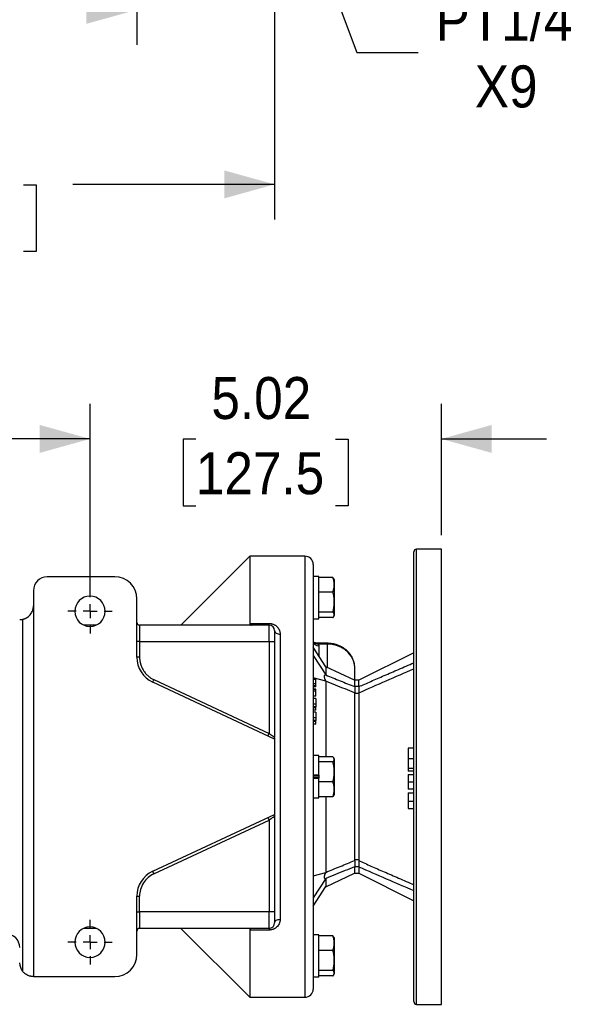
# Model space of a CAD drawing. Header units: inches. Extents: x 0 to 68, y 0 to 44.
# Tile 3 of 19: x 36 to 44.2, y 10.5 to 24.6. Entities that reach past the tile are written whole.
import ezdxf

# ---------------------------------------------------------------- set-up
doc = ezdxf.new("R2010")
doc.units = ezdxf.units.IN
doc.header["$LTSCALE"] = 4
doc.header["$MEASUREMENT"] = 0
doc.linetypes.add('SLD-Center', pattern=[0.75, 0.6, -0.05, 0.05, -0.05])
doc.linetypes.add('SLD-Solid', pattern=[0])
doc.layers.add('CENTER', color=40, linetype='SLD-Center')
doc.layers.add('DIMENSIONS', color=140, linetype='SLD-Solid', lineweight=25)
doc.styles.add('SLDTEXTSTYLE0', font='GOTHIC.TTF', dxfattribs={"width": 0.913})
doc.dimstyles.new('SLDDIMSTYLE0', dxfattribs={"dimtxt": 0.6, "dimasz": 0.72, "dimexe": 0, "dimexo": 0.0625, "dimgap": 0.15, "dimtad": 0, "dimtih": 1, "dimtoh": 1, "dimrnd": 1e-09, "dimzin": 12, "dimdsep": 46, "dimtxsty": 'SLDTEXTSTYLE0', "dimsah": 1, "dimcen": 0.09, "dimadec": 0, "dimazin": 3, "dimtfac": 1, "dimtmove": 0, "dimatfit": 0, "dimfxl": 0, "dimfrac": 2, "dimtolj": 1, "dimtzin": 12, "dimarcsym": 0})
doc.dimstyles.new('SLDDIMSTYLE1', dxfattribs={"dimtxt": 0.6, "dimasz": 0.72, "dimexe": 0, "dimexo": 0.0625, "dimgap": 0.15, "dimtad": 0, "dimtih": 1, "dimtoh": 1, "dimrnd": 1e-09, "dimzin": 12, "dimdsep": 46, "dimtxsty": 'SLDTEXTSTYLE0', "dimsah": 1, "dimcen": 0.09, "dimadec": 0, "dimazin": 3, "dimtfac": 1, "dimtofl": 0, "dimtmove": 0, "dimatfit": 3, "dimfxl": 0, "dimfrac": 2, "dimtolj": 1, "dimtzin": 12, "dimarcsym": 0})
doc.dimstyles.new('SLDDIMSTYLE5', dxfattribs={"dimtxt": 0.6, "dimasz": 0.72, "dimexe": 0, "dimexo": 0.0625, "dimgap": 0.15, "dimtad": 0, "dimtih": 1, "dimtoh": 1, "dimrnd": 1e-09, "dimzin": 4, "dimdsep": 46, "dimtxsty": 'SLDTEXTSTYLE0', "dimsah": 1, "dimcen": 0.09, "dimadec": 0, "dimazin": 1, "dimtfac": 1, "dimtofl": 0, "dimtmove": 0, "dimatfit": 3, "dimfxl": 0, "dimfrac": 2, "dimtolj": 1, "dimtzin": 12, "dimarcsym": 0})
doc.dimstyles.new('SLDDIMSTYLE6', dxfattribs={"dimtxt": 0.6, "dimasz": 0.72, "dimexe": 0, "dimexo": 0.0625, "dimgap": 0.15, "dimtad": 0, "dimtih": 1, "dimtoh": 1, "dimrnd": 1e-09, "dimzin": 12, "dimdsep": 46, "dimtxsty": 'SLDTEXTSTYLE0', "dimsah": 1, "dimcen": 0, "dimadec": 0, "dimazin": 3, "dimtfac": 1, "dimtofl": 0, "dimtmove": 0, "dimatfit": 3, "dimfxl": 0, "dimfrac": 2, "dimtolj": 1, "dimtzin": 12, "dimarcsym": 0})

# ---------------------------------------------------------------- blocks, each defined once
blk = doc.blocks.new('_D_15')
at = {"layer": 'DIMENSIONS'}
for p, q in [((30.495, 29.6), (30.495, 24.221)), ((37.7, 28.93), (37.7, 24.221)), ((30.495, 24.721), (32.391, 24.721)), ((33.1, 24.716), (32.917, 24.716)), ((32.917, 24.716), (32.917, 23.764)), ((35.095, 24.716), (35.278, 24.716)), ((35.278, 24.716), (35.278, 23.764)), ((37.7, 24.721), (35.804, 24.721)), ((32.917, 23.764), (33.1, 23.764)), ((35.278, 23.764), (35.095, 23.764))]:
    blk.add_line(p, q, dxfattribs=at)
for points in [[(30.495, 24.721), (31.215, 24.521), (31.215, 24.921)], [(37.7, 24.721), (36.98, 24.921), (36.98, 24.521)]]:
    blk.add_solid(points, dxfattribs=at)
at = {"layer": 'DIMENSIONS', "char_height": 0.6, "attachment_point": 1, "style": 'SLDTEXTSTYLE0'}
for s, insert in [('7.20', (33.322, 25.605)), ('183.0', (33.1, 24.53))]:
    blk.add_mtext(s, dxfattribs=dict(at, insert=insert))
blk = doc.blocks.new('_D_16')
at = {"layer": 'DIMENSIONS'}
for p, q in [((30.495, 29.6), (30.495, 21.728)), ((39.668, 29.245), (39.668, 27.497)), ((39.668, 26.997), (39.668, 21.728)), ((30.495, 22.228), (33.375, 22.228)), ((34.084, 22.223), (33.901, 22.223)), ((33.901, 22.223), (33.901, 21.271)), ((36.079, 22.223), (36.262, 22.223)), ((36.262, 22.223), (36.262, 21.271)), ((39.668, 22.228), (36.788, 22.228)), ((33.901, 21.271), (34.084, 21.271)), ((36.262, 21.271), (36.079, 21.271))]:
    blk.add_line(p, q, dxfattribs=at)
for points in [[(30.495, 22.228), (31.215, 22.028), (31.215, 22.428)], [(39.668, 22.228), (38.948, 22.428), (38.948, 22.028)]]:
    blk.add_solid(points, dxfattribs=at)
at = {"layer": 'DIMENSIONS', "char_height": 0.6, "attachment_point": 1, "style": 'SLDTEXTSTYLE0'}
for s, insert in [('9.17', (34.306, 23.112)), ('233.0', (34.084, 22.037))]:
    blk.add_mtext(s, dxfattribs=dict(at, insert=insert))
blk = doc.blocks.new('_D_17')
at = {"layer": 'DIMENSIONS'}
for p, q in [((38.716, 29.786), (40.843, 24.113)), ((40.843, 24.113), (41.718, 24.113))]:
    blk.add_line(p, q, dxfattribs=at)
blk.add_solid([(38.716, 29.786), (38.782, 29.042), (39.156, 29.182)], dxfattribs=at)
at = {"layer": 'DIMENSIONS', "char_height": 0.6, "attachment_point": 1, "style": 'SLDTEXTSTYLE0'}
for s, insert in [('PT1/4', (41.968, 24.879)), ('X9', (42.528, 23.927))]:
    blk.add_mtext(s, dxfattribs=dict(at, insert=insert))
blk = doc.blocks.new('_D_21')
at = {"layer": 'DIMENSIONS'}
for p, q in [((31.912, 16.331), (31.912, 19.093)), ((37.031, 16.647), (37.031, 19.093)), ((27.433, 18.589), (27.251, 18.589)), ((27.251, 18.589), (27.251, 17.636)), ((29.428, 18.589), (29.611, 18.589)), ((29.611, 18.589), (29.611, 17.636)), ((31.912, 18.593), (30.137, 18.593)), ((37.031, 18.593), (31.912, 18.593)), ((27.251, 17.636), (27.433, 17.636)), ((29.611, 17.636), (29.428, 17.636))]:
    blk.add_line(p, q, dxfattribs=at)
for points in [[(31.912, 18.593), (32.632, 18.393), (32.632, 18.793)], [(37.031, 18.593), (36.311, 18.793), (36.311, 18.393)]]:
    blk.add_solid(points, dxfattribs=at)
at = {"layer": 'DIMENSIONS', "char_height": 0.6, "attachment_point": 1, "style": 'SLDTEXTSTYLE0'}
for s, insert in [('5.12', (27.655, 19.477)), ('130.0', (27.433, 18.403))]:
    blk.add_mtext(s, dxfattribs=dict(at, insert=insert))
blk = doc.blocks.new('_D_22')
at = {"layer": 'DIMENSIONS'}
for p, q in [((37.031, 16.331), (37.031, 19.093)), ((42.05, 17.218), (42.05, 19.093)), ((37.031, 18.593), (35.531, 18.593)), ((38.543, 18.589), (38.36, 18.589)), ((38.36, 18.589), (38.36, 17.636)), ((40.538, 18.589), (40.721, 18.589)), ((40.721, 18.589), (40.721, 17.636)), ((42.05, 18.593), (43.55, 18.593)), ((38.36, 17.636), (38.543, 17.636)), ((40.721, 17.636), (40.538, 17.636))]:
    blk.add_line(p, q, dxfattribs=at)
for points in [[(37.031, 18.593), (36.311, 18.793), (36.311, 18.393)], [(42.05, 18.593), (42.77, 18.393), (42.77, 18.793)]]:
    blk.add_solid(points, dxfattribs=at)
at = {"layer": 'DIMENSIONS', "char_height": 0.6, "attachment_point": 1, "style": 'SLDTEXTSTYLE0'}
for s, insert in [('5.02', (38.765, 19.477)), ('127.5', (38.543, 18.403))]:
    blk.add_mtext(s, dxfattribs=dict(at, insert=insert))
blk = doc.blocks.new('SW_CENTERMARKSYMBOL_10')
at = {"layer": 'CENTER', "color": 0}
for p, q in [((0, 0.2), (0, 0.317)), ((-0.2, 0), (-0.317, 0)), ((0, 0), (-0.1, 0)), ((0, 0), (0, 0.1)), ((0, 0), (0, -0.1)), ((0, 0), (0.1, 0)), ((0.2, 0), (0.317, 0)), ((0, -0.2), (0, -0.317))]:
    blk.add_line(p, q, dxfattribs=at)
blk = doc.blocks.new('SW_CENTERMARKSYMBOL_11')
at = {"layer": 'CENTER', "color": 0}
for p, q in [((0, 0.2), (0, 0.317)), ((-0.2, 0), (-0.317, 0)), ((0, 0), (-0.1, 0)), ((0, 0), (0, 0.1)), ((0, 0), (0, -0.1)), ((0, 0), (0.1, 0)), ((0.2, 0), (0.317, 0)), ((0, -0.2), (0, -0.317))]:
    blk.add_line(p, q, dxfattribs=at)

msp = doc.modelspace()

# ---------------------------------------------------------------- linework, layer by layer
for p, q in [((42.05, 17.018), (41.696, 17.018)), ((41.696, 10.518), (41.696, 17.018)), ((42.05, 10.518), (42.05, 17.018)), ((39.314, 16.918), (38.33, 15.934)), ((40.101, 16.918), (39.314, 16.918)), ((39.314, 16.918), (39.314, 15.958)), ((40.101, 16.918), (40.101, 10.619)), ((37.385, 16.623), (36.42, 16.623)), ((40.298, 16.63), (40.22, 16.63)), ((40.298, 16.024), (40.298, 16.63)), ((40.501, 16.614), (40.298, 16.614)), ((40.501, 16.614), (40.511, 16.593)), ((40.522, 16.579), (40.514, 16.595)), ((40.522, 16.396), (40.522, 16.579)), ((36.223, 16.426), (36.223, 10.914)), ((40.298, 16.407), (40.501, 16.407)), ((40.522, 16.076), (40.522, 16.396)), ((37.7, 15.476), (37.7, 16.308)), ((40.501, 16.121), (40.298, 16.121)), ((40.501, 16.041), (40.298, 16.041)), ((40.514, 16.06), (40.522, 16.076)), ((36.066, 16.017), (36.066, 10.993)), ((37.121, 15.934), (36.94, 15.934)), ((37.739, 15.934), (37.739, 15.698)), ((39.59, 15.934), (37.739, 15.934)), ((39.314, 15.958), (39.59, 15.958)), ((39.59, 15.934), (39.59, 15.958)), ((39.59, 15.698), (39.59, 15.934)), ((40.22, 16.024), (40.298, 16.024)), ((39.747, 15.804), (39.747, 11.733)), ((37.739, 15.698), (37.7, 15.698)), ((37.739, 15.698), (37.739, 15.476)), ((37.739, 15.698), (39.59, 15.698)), ((39.59, 15.698), (39.59, 14.387)), ((39.59, 15.698), (39.668, 15.698)), ((39.668, 15.698), (39.668, 14.332)), ((40.398, 15.339), (40.22, 15.619)), ((40.419, 15.675), (40.291, 15.675)), ((40.291, 15.675), (40.291, 15.664)), ((40.419, 15.664), (40.291, 15.664)), ((40.298, 15.637), (40.298, 15.495)), ((40.419, 15.675), (40.419, 15.664)), ((40.419, 15.664), (40.419, 15.329)), ((37.739, 15.476), (37.7, 15.476)), ((40.22, 15.498), (40.398, 15.222)), ((41.657, 15.54), (40.869, 15.146)), ((40.81, 15.146), (40.398, 15.339)), ((40.398, 15.339), (40.398, 15.222)), ((40.813, 15.146), (40.813, 15.321)), ((39.668, 14.307), (37.927, 15.119)), ((37.944, 15.155), (39.59, 14.387)), ((40.398, 15.135), (40.22, 15.182)), ((40.22, 15.163), (40.259, 15.163)), ((40.259, 15.097), (40.22, 15.097)), ((40.259, 15.069), (40.22, 15.069)), ((40.259, 15.054), (40.22, 15.054)), ((40.259, 15.097), (40.259, 15.163)), ((40.259, 15.069), (40.259, 15.097)), ((40.259, 15.054), (40.259, 15.069)), ((40.869, 15.146), (40.81, 15.146)), ((40.81, 15.146), (40.81, 15.056)), ((40.869, 15.056), (40.81, 15.056)), ((40.869, 15.056), (40.869, 15.146)), ((40.259, 15.021), (40.22, 15.021)), ((40.259, 15.014), (40.22, 15.014)), ((40.259, 14.989), (40.22, 14.989)), ((40.259, 14.92), (40.22, 14.92)), ((40.259, 15.014), (40.259, 15.021)), ((40.259, 14.989), (40.259, 15.014)), ((40.259, 14.92), (40.259, 14.989)), ((40.81, 14.957), (40.81, 12.58)), ((40.869, 14.957), (40.81, 14.957)), ((40.869, 14.957), (40.869, 12.58)), ((40.259, 14.888), (40.22, 14.888)), ((40.259, 14.806), (40.22, 14.806)), ((40.259, 14.767), (40.22, 14.767)), ((40.259, 14.754), (40.259, 14.767)), ((40.259, 14.754), (40.22, 14.754)), ((40.259, 14.718), (40.22, 14.718)), ((40.259, 14.691), (40.22, 14.691)), ((40.259, 14.718), (40.259, 14.754)), ((40.259, 14.609), (40.22, 14.609)), ((40.259, 14.57), (40.22, 14.57)), ((40.259, 14.557), (40.22, 14.557)), ((40.259, 14.521), (40.22, 14.521)), ((40.259, 14.557), (40.259, 14.57)), ((40.259, 14.521), (40.259, 14.557)), ((39.668, 14.326), (39.667, 14.333)), ((39.668, 14.307), (39.668, 13.23)), ((40.298, 14.072), (40.22, 14.072)), ((40.298, 13.792), (40.298, 14.072)), ((41.657, 14.176), (41.578, 14.176)), ((40.501, 14.053), (40.298, 14.053)), ((40.501, 13.98), (40.298, 13.98)), ((40.522, 14.02), (40.515, 14.034)), ((40.522, 13.526), (40.522, 14.02)), ((41.578, 14.03), (41.657, 14.03)), ((40.298, 13.792), (40.22, 13.792)), ((40.22, 13.781), (40.298, 13.781)), ((40.298, 13.789), (40.298, 13.792)), ((40.298, 13.789), (40.298, 13.747)), ((41.578, 13.891), (41.657, 13.891)), ((41.657, 13.849), (41.578, 13.849)), ((41.578, 13.8), (41.657, 13.8)), ((40.22, 13.756), (40.298, 13.756)), ((40.298, 13.745), (40.22, 13.745)), ((40.298, 13.745), (40.298, 13.747)), ((40.298, 13.465), (40.298, 13.745)), ((40.501, 13.695), (40.298, 13.695)), ((41.578, 13.694), (41.657, 13.694)), ((40.512, 13.504), (40.501, 13.484)), ((40.515, 13.503), (40.522, 13.517)), ((40.522, 13.517), (40.522, 13.526)), ((41.657, 13.59), (41.578, 13.59)), ((41.578, 13.538), (41.657, 13.538)), ((40.22, 13.465), (40.298, 13.465)), ((40.298, 13.484), (40.501, 13.484)), ((41.578, 13.419), (41.657, 13.419)), ((37.927, 12.418), (39.668, 13.23)), ((41.578, 13.316), (41.657, 13.316)), ((37.944, 12.382), (39.59, 13.15)), ((39.59, 13.15), (39.59, 11.839)), ((39.667, 13.204), (39.668, 13.211)), ((39.668, 13.205), (39.668, 11.839)), ((40.869, 12.58), (40.81, 12.58)), ((40.22, 12.355), (40.398, 12.402)), ((40.398, 12.198), (40.81, 12.391)), ((40.81, 12.481), (40.81, 12.391)), ((40.869, 12.481), (40.81, 12.481)), ((40.81, 12.391), (40.869, 12.391)), ((40.869, 12.468), (40.869, 12.391)), ((40.869, 12.391), (41.657, 11.997)), ((40.398, 12.315), (40.22, 12.039)), ((40.22, 11.918), (40.398, 12.199)), ((37.7, 11.229), (37.7, 12.061)), ((37.7, 12.061), (37.739, 12.061)), ((37.739, 11.839), (37.739, 12.061)), ((37.7, 11.839), (37.739, 11.839)), ((37.739, 11.839), (37.739, 11.603)), ((39.59, 11.839), (37.739, 11.839)), ((39.668, 11.839), (39.59, 11.839)), ((39.59, 11.603), (39.59, 11.839)), ((37.121, 11.603), (36.94, 11.603)), ((39.59, 11.603), (37.739, 11.603)), ((38.33, 11.603), (39.314, 10.619)), ((39.314, 11.579), (39.314, 10.619)), ((39.59, 11.579), (39.314, 11.579)), ((39.59, 11.603), (39.59, 11.579)), ((40.298, 11.513), (40.22, 11.513)), ((40.298, 10.907), (40.298, 11.513)), ((40.501, 11.496), (40.298, 11.496)), ((40.501, 11.496), (40.511, 11.475)), ((40.522, 11.461), (40.514, 11.477)), ((40.522, 11.277), (40.522, 11.461)), ((40.501, 11.289), (40.298, 11.289)), ((40.522, 10.958), (40.522, 11.277)), ((40.501, 11.003), (40.298, 11.003)), ((36.223, 10.914), (37.385, 10.914)), ((40.298, 10.907), (40.22, 10.907)), ((40.501, 10.923), (40.298, 10.923)), ((40.514, 10.942), (40.522, 10.958)), ((39.314, 10.619), (40.101, 10.619)), ((41.696, 10.518), (42.05, 10.518))]:
    msp.add_line(p, q)
at = {"flags": 128}
for points in [[(39.668, 15.855), (39.67, 15.845), (39.674, 15.836), (39.682, 15.827), (39.691, 15.819), (39.703, 15.813), (39.717, 15.808), (39.732, 15.805), (39.747, 15.804)], [(40.813, 15.321), (40.807, 15.381), (40.789, 15.438), (40.761, 15.492), (40.721, 15.541), (40.673, 15.584), (40.616, 15.618), (40.554, 15.643), (40.488, 15.659), (40.419, 15.664)], [(37.927, 15.119), (37.927, 15.12), (37.928, 15.122), (37.93, 15.125), (37.932, 15.13), (37.935, 15.135), (37.937, 15.141), (37.941, 15.148), (37.944, 15.155)], [(39.573, 14.352), (39.573, 14.352), (39.574, 14.354), (39.576, 14.358), (39.578, 14.362), (39.58, 14.368), (39.583, 14.374), (39.586, 14.38), (39.59, 14.387)], [(39.573, 13.185), (39.573, 13.185), (39.574, 13.182), (39.576, 13.179), (39.578, 13.175), (39.58, 13.169), (39.583, 13.163), (39.586, 13.156), (39.59, 13.15)], [(37.944, 12.382), (37.941, 12.389), (37.937, 12.396), (37.935, 12.402), (37.932, 12.407), (37.93, 12.412), (37.928, 12.415), (37.927, 12.417), (37.927, 12.418)], [(39.668, 11.682), (39.67, 11.692), (39.674, 11.701), (39.682, 11.71), (39.691, 11.718), (39.703, 11.724), (39.717, 11.729), (39.732, 11.732), (39.747, 11.733)]]:
    msp.add_lwpolyline(points, dxfattribs=at)
for centre, radius, start, end in [((41.696, 16.979), 0.0394, 90, 180), ((40.101, 16.8), 0.118, 0, 90), ((36.42, 16.426), 0.197, 90, 180), ((37.385, 16.308), 0.315, 0, 90), ((37.031, 16.131), 0.217, 0, 180), ((37.031, 16.131), 0.217, 180, 0), ((36.027, 16.209), 0.197, 270, 281.537), ((37.739, 15.973), 0.0394, 180, 270), ((39.59, 15.855), 0.0787, 0, 90), ((40.293, 15.711), 0.074, 184.4022, 273.8112), ((38.094, 15.476), 0.394, 180, 245), ((38.094, 12.061), 0.394, 115, 180), ((39.59, 11.682), 0.0787, 270, 0), ((37.031, 11.406), 0.217, 0, 180), ((37.739, 11.564), 0.0394, 90, 180), ((35.83, 11.328), 0.197, 0, 90), ((37.031, 11.406), 0.217, 180, 0), ((36.223, 11.111), 0.197, 180, 216.8699), ((37.385, 11.229), 0.315, 270, 0), ((40.101, 10.737), 0.118, 270, 0), ((41.696, 10.558), 0.0394, 180, 270)]:
    msp.add_arc(centre, radius, start, end)
for points, knots in [([(41.657, 10.558), (41.657, 10.558), (41.657, 10.896), (41.657, 12.1), (41.657, 12.917), (41.657, 14.62), (41.657, 15.437), (41.657, 16.641), (41.657, 16.979), (41.657, 16.979)], [0, 0, 0, 0, 0.25, 0.25, 0.5, 0.5, 0.75, 0.75, 1, 1, 1, 1]), ([(40.22, 16.8), (40.22, 16.8), (40.22, 16.481), (40.22, 15.344), (40.22, 14.572), (40.22, 12.964), (40.22, 12.193), (40.22, 11.056), (40.22, 10.737), (40.22, 10.737)], [0, 0, 0, 0, 0.25, 0.25, 0.5, 0.5, 0.75, 0.75, 1, 1, 1, 1]), ([(40.501, 16.407), (40.503, 16.412), (40.505, 16.421), (40.509, 16.434), (40.512, 16.447), (40.516, 16.464), (40.519, 16.485), (40.52, 16.511), (40.519, 16.537), (40.515, 16.562), (40.509, 16.588), (40.504, 16.605), (40.501, 16.614)], [0, 0, 0, 0, 0.065885, 0.129818, 0.191838, 0.251985, 0.378566, 0.502192, 0.62467, 0.750272, 0.871329, 1, 1, 1, 1]), ([(40.501, 16.121), (40.503, 16.127), (40.505, 16.139), (40.509, 16.158), (40.512, 16.175), (40.516, 16.199), (40.519, 16.229), (40.52, 16.265), (40.519, 16.301), (40.515, 16.336), (40.509, 16.372), (40.504, 16.395), (40.501, 16.407)], [0, 0, 0, 0, 0.065885, 0.129818, 0.191838, 0.251985, 0.378566, 0.502192, 0.62467, 0.750272, 0.871329, 1, 1, 1, 1]), ([(36.066, 16.017), (36.068, 16.017), (36.073, 16.018), (36.079, 16.02), (36.086, 16.022), (36.093, 16.024), (36.099, 16.026), (36.106, 16.029), (36.112, 16.032), (36.119, 16.035), (36.125, 16.039), (36.131, 16.042), (36.145, 16.051), (36.165, 16.068), (36.186, 16.093), (36.203, 16.121), (36.213, 16.144), (36.219, 16.165), (36.221, 16.179), (36.223, 16.194), (36.223, 16.204), (36.223, 16.209)], [0, 0, 0, 0, 0.021397, 0.042999, 0.064835, 0.086927, 0.109299, 0.131976, 0.154979, 0.178329, 0.202047, 0.226152, 0.250663, 0.368119, 0.500438, 0.616056, 0.749666, 0.808331, 0.874532, 0.926835, 1, 1, 1, 1]), ([(40.501, 16.041), (40.503, 16.043), (40.505, 16.046), (40.509, 16.051), (40.512, 16.056), (40.516, 16.063), (40.519, 16.071), (40.52, 16.081), (40.519, 16.091), (40.515, 16.101), (40.509, 16.111), (40.504, 16.118), (40.501, 16.121)], [0, 0, 0, 0, 0.065626, 0.129314, 0.191102, 0.251029, 0.376936, 0.499881, 0.623047, 0.749331, 0.870833, 1, 1, 1, 1]), ([(39.314, 15.958), (39.314, 15.957), (39.314, 15.954), (39.315, 15.951), (39.315, 15.948), (39.316, 15.946), (39.318, 15.943), (39.319, 15.941), (39.322, 15.939), (39.326, 15.936), (39.332, 15.934), (39.336, 15.934), (39.339, 15.934)], [0, 0, 0, 0, 0.070145, 0.139859, 0.209677, 0.280135, 0.351751, 0.425019, 0.500401, 0.659808, 0.825317, 1, 1, 1, 1]), ([(39.59, 15.958), (39.592, 15.958), (39.596, 15.958), (39.601, 15.957), (39.607, 15.957), (39.613, 15.956), (39.619, 15.955), (39.629, 15.953), (39.642, 15.949), (39.657, 15.943), (39.672, 15.935), (39.69, 15.924), (39.708, 15.906), (39.726, 15.883), (39.736, 15.862), (39.742, 15.845), (39.745, 15.831), (39.747, 15.818), (39.747, 15.809), (39.747, 15.804)], [0, 0, 0, 0, 0.0207446, 0.0414613, 0.0622042, 0.0830271, 0.1039832, 0.1251248, 0.1869641, 0.2505432, 0.312224, 0.375895, 0.5006467, 0.6231081, 0.7497163, 0.8122832, 0.8746494, 0.9371204, 1, 1, 1, 1]), ([(39.668, 15.855), (39.668, 15.855), (39.668, 15.855), (39.668, 15.854), (39.668, 15.854), (39.668, 15.852), (39.668, 15.851), (39.668, 15.849), (39.668, 15.847), (39.668, 15.843), (39.668, 15.838), (39.668, 15.83), (39.668, 15.82), (39.668, 15.809), (39.668, 15.797), (39.668, 15.784), (39.668, 15.77), (39.668, 15.756), (39.668, 15.742), (39.668, 15.727), (39.668, 15.712), (39.668, 15.703), (39.668, 15.698)], [0, 0, 0, 0, 0.030232, 0.060266, 0.090167, 0.120003, 0.149841, 0.17975, 0.209797, 0.240047, 0.304317, 0.368671, 0.434309, 0.500032, 0.56567, 0.631393, 0.695664, 0.760018, 0.820268, 0.879988, 0.939719, 1, 1, 1, 1]), ([(40.291, 15.675), (40.279, 15.675), (40.26, 15.677), (40.236, 15.686), (40.226, 15.693), (40.222, 15.696)], [0, 0, 0, 0, 0.526203, 0.794863, 1, 1, 1, 1]), ([(40.222, 15.695), (40.223, 15.694), (40.235, 15.686), (40.257, 15.672), (40.281, 15.666), (40.291, 15.664)], [0, 0, 0, 0, 0.071535, 0.576644, 1, 1, 1, 1]), ([(40.291, 15.664), (40.292, 15.663), (40.293, 15.66), (40.295, 15.655), (40.297, 15.651), (40.298, 15.646), (40.298, 15.642), (40.298, 15.639), (40.298, 15.637)], [0, 0, 0, 0, 0.16711, 0.333607, 0.499817, 0.666068, 0.832687, 1, 1, 1, 1]), ([(40.812, 15.326), (40.812, 15.336), (40.812, 15.366), (40.801, 15.412), (40.782, 15.462), (40.756, 15.507), (40.723, 15.549), (40.684, 15.585), (40.64, 15.616), (40.594, 15.639), (40.55, 15.655), (40.511, 15.665), (40.468, 15.673), (40.438, 15.674), (40.419, 15.675)], [0, 0, 0, 0, 0.057604, 0.157245, 0.249594, 0.342065, 0.434503, 0.526554, 0.617519, 0.705816, 0.786474, 0.848935, 0.90834, 1, 1, 1, 1]), ([(37.739, 15.476), (37.739, 15.472), (37.739, 15.464), (37.74, 15.451), (37.741, 15.439), (37.743, 15.427), (37.744, 15.415), (37.747, 15.403), (37.75, 15.391), (37.756, 15.366), (37.769, 15.33), (37.794, 15.285), (37.824, 15.244), (37.853, 15.215), (37.877, 15.196), (37.892, 15.184), (37.909, 15.173), (37.926, 15.163), (37.938, 15.158), (37.944, 15.155)], [0, 0, 0, 0, 0.030746, 0.061383, 0.091947, 0.122475, 0.153005, 0.183574, 0.214219, 0.244977, 0.372467, 0.500009, 0.6275, 0.755042, 0.804177, 0.853089, 0.901928, 0.950848, 1, 1, 1, 1]), ([(40.869, 15.055), (40.928, 15.08), (41.049, 15.133), (41.239, 15.215), (41.443, 15.303), (41.584, 15.364), (41.657, 15.395)], [0, 0, 0, 0, 0.223276, 0.464369, 0.723278, 1, 1, 1, 1]), ([(40.398, 15.222), (40.397, 15.222), (40.394, 15.222), (40.391, 15.222), (40.388, 15.222), (40.385, 15.221), (40.383, 15.22), (40.38, 15.217), (40.376, 15.212), (40.375, 15.202), (40.376, 15.189), (40.38, 15.175), (40.385, 15.161), (40.391, 15.148), (40.396, 15.139), (40.398, 15.135)], [0, 0, 0, 0, 0.0527161, 0.1028973, 0.1506126, 0.1959443, 0.2389911, 0.2798714, 0.3949265, 0.5007929, 0.6065244, 0.7213186, 0.804878, 0.8975288, 1, 1, 1, 1]), ([(40.398, 15.222), (40.467, 15.194), (40.605, 15.138), (40.742, 15.082), (40.811, 15.055)], [0, 0, 0, 0, 0.503818, 1, 1, 1, 1]), ([(40.398, 15.135), (40.398, 14.954), (40.398, 14.595), (40.398, 14.233), (40.398, 14.053)], [0, 0, 0, 0, 0.504588, 1, 1, 1, 1]), ([(40.811, 14.965), (40.765, 14.984), (40.674, 15.022), (40.537, 15.078), (40.444, 15.116), (40.398, 15.135)], [0, 0, 0, 0, 0.329942, 0.663275, 1, 1, 1, 1]), ([(40.81, 15.056), (40.81, 15.056), (40.81, 15.056), (40.81, 15.055), (40.811, 15.055)], [0, 0, 0, 0, 0.4987143, 1, 1, 1, 1]), ([(40.811, 15.055), (40.811, 15.054), (40.812, 15.053), (40.812, 15.051), (40.813, 15.049), (40.814, 15.046), (40.814, 15.043), (40.815, 15.039), (40.815, 15.036), (40.815, 15.032), (40.816, 15.027), (40.816, 15.021), (40.815, 15.013), (40.815, 15.002), (40.814, 14.991), (40.813, 14.978), (40.811, 14.97), (40.811, 14.965)], [0, 0, 0, 0, 0.0516204, 0.1028737, 0.1537696, 0.2043178, 0.2545281, 0.3044109, 0.3539764, 0.4032352, 0.4521981, 0.500876, 0.5981708, 0.6966477, 0.7963912, 0.8974826, 1, 1, 1, 1]), ([(40.869, 15.055), (40.869, 15.053), (40.869, 15.05), (40.869, 15.04), (40.869, 15.033), (40.869, 15.022), (40.869, 15.017), (40.869, 15.008), (40.869, 15.003), (40.869, 14.993), (40.869, 14.988), (40.869, 14.977), (40.869, 14.972), (40.869, 14.966)], [0, 0, 0, 0, 0.25, 0.25, 0.5, 0.5, 0.625, 0.625, 0.75, 0.75, 0.875, 0.875, 1, 1, 1, 1]), ([(40.811, 14.965), (40.81, 14.964), (40.81, 14.961), (40.81, 14.959), (40.81, 14.957)], [0, 0, 0, 0, 0.501378, 1, 1, 1, 1]), ([(40.259, 14.888), (40.259, 14.888), (40.259, 14.888), (40.259, 14.887), (40.259, 14.885), (40.259, 14.883), (40.259, 14.879), (40.259, 14.875), (40.259, 14.871), (40.259, 14.865), (40.259, 14.859), (40.259, 14.853), (40.259, 14.846), (40.259, 14.838), (40.259, 14.831), (40.259, 14.823), (40.259, 14.815), (40.259, 14.809), (40.259, 14.806)], [0, 0, 0, 0, 0.0639816, 0.1260573, 0.187248, 0.2474275, 0.3079798, 0.3689753, 0.4312038, 0.495362, 0.5594114, 0.621734, 0.6832743, 0.7444578, 0.8060995, 0.8688154, 0.933116, 1, 1, 1, 1]), ([(40.259, 14.806), (40.259, 14.804), (40.259, 14.801), (40.259, 14.796), (40.259, 14.791), (40.259, 14.786), (40.259, 14.781), (40.259, 14.776), (40.259, 14.772), (40.259, 14.769), (40.259, 14.767)], [0, 0, 0, 0, 0.130333, 0.258724, 0.384262, 0.508795, 0.631254, 0.754154, 0.876787, 1, 1, 1, 1]), ([(40.259, 14.691), (40.259, 14.691), (40.259, 14.691), (40.259, 14.69), (40.259, 14.688), (40.259, 14.686), (40.259, 14.682), (40.259, 14.678), (40.259, 14.673), (40.259, 14.668), (40.259, 14.662), (40.259, 14.656), (40.259, 14.649), (40.259, 14.641), (40.259, 14.634), (40.259, 14.626), (40.259, 14.617), (40.259, 14.612), (40.259, 14.609)], [0, 0, 0, 0, 0.0639816, 0.1260573, 0.187248, 0.2474275, 0.3079798, 0.3689753, 0.4312038, 0.495362, 0.5594114, 0.621734, 0.6832743, 0.7444578, 0.8060995, 0.8688154, 0.933116, 1, 1, 1, 1]), ([(40.259, 14.609), (40.259, 14.607), (40.259, 14.604), (40.259, 14.599), (40.259, 14.594), (40.259, 14.589), (40.259, 14.584), (40.259, 14.579), (40.259, 14.575), (40.259, 14.572), (40.259, 14.57)], [0, 0, 0, 0, 0.130333, 0.258724, 0.384262, 0.508795, 0.631254, 0.754154, 0.876787, 1, 1, 1, 1]), ([(39.59, 14.387), (39.599, 14.381), (39.619, 14.367), (39.642, 14.351), (39.656, 14.341), (39.663, 14.336), (39.666, 14.334), (39.667, 14.333)], [0, 0, 0, 0, 0.292926, 0.595633, 0.742328, 0.877214, 1, 1, 1, 1]), ([(39.667, 14.333), (39.667, 14.333), (39.668, 14.332), (39.668, 14.332), (39.668, 14.332)], [0, 0, 0, 0, 0.012076, 1, 1, 1, 1]), ([(39.668, 14.326), (39.668, 14.321), (39.668, 14.31), (39.668, 14.308), (39.668, 14.307)], [0, 0, 0, 0, 0.393378, 1, 1, 1, 1]), ([(41.578, 14.176), (41.578, 14.174), (41.578, 14.169), (41.578, 14.163), (41.578, 14.155), (41.578, 14.148), (41.578, 14.14), (41.578, 14.131), (41.578, 14.122), (41.578, 14.113), (41.578, 14.104), (41.578, 14.094), (41.578, 14.084), (41.578, 14.074), (41.578, 14.063), (41.578, 14.052), (41.578, 14.041), (41.578, 14.034), (41.578, 14.03)], [0, 0, 0, 0, 0.06016, 0.120393, 0.179827, 0.2395, 0.299564, 0.359771, 0.420549, 0.482091, 0.544085, 0.606607, 0.669634, 0.733346, 0.798221, 0.86409, 0.931178, 1, 1, 1, 1]), ([(40.501, 13.98), (40.503, 13.981), (40.505, 13.985), (40.509, 13.989), (40.512, 13.994), (40.516, 14), (40.519, 14.007), (40.52, 14.017), (40.519, 14.026), (40.515, 14.035), (40.509, 14.044), (40.504, 14.05), (40.501, 14.053)], [0, 0, 0, 0, 0.065885, 0.129818, 0.191838, 0.251985, 0.378566, 0.502192, 0.62467, 0.750272, 0.871329, 1, 1, 1, 1]), ([(40.501, 13.695), (40.503, 13.702), (40.505, 13.714), (40.509, 13.732), (40.512, 13.749), (40.516, 13.773), (40.519, 13.802), (40.52, 13.838), (40.519, 13.873), (40.515, 13.909), (40.509, 13.944), (40.504, 13.968), (40.501, 13.98)], [0, 0, 0, 0, 0.065534, 0.129135, 0.19084, 0.250689, 0.376902, 0.500138, 0.623013, 0.748991, 0.870654, 1, 1, 1, 1]), ([(41.578, 14.03), (41.578, 14.026), (41.578, 14.019), (41.578, 14.008), (41.578, 13.998), (41.578, 13.988), (41.578, 13.979), (41.578, 13.969), (41.578, 13.96), (41.578, 13.951), (41.578, 13.943), (41.578, 13.934), (41.578, 13.927), (41.578, 13.919), (41.578, 13.911), (41.578, 13.904), (41.578, 13.898), (41.578, 13.893), (41.578, 13.891)], [0, 0, 0, 0, 0.070623, 0.139331, 0.206202, 0.271811, 0.336222, 0.398951, 0.460767, 0.521936, 0.582257, 0.641926, 0.701503, 0.760604, 0.819974, 0.879478, 0.939323, 1, 1, 1, 1]), ([(41.578, 13.891), (41.578, 13.888), (41.578, 13.881), (41.578, 13.872), (41.578, 13.865), (41.578, 13.859), (41.578, 13.854), (41.578, 13.851), (41.578, 13.849), (41.578, 13.849), (41.578, 13.849)], [0, 0, 0, 0, 0.126375, 0.250317, 0.372494, 0.494283, 0.616767, 0.741352, 0.868549, 1, 1, 1, 1]), ([(41.578, 13.8), (41.578, 13.8), (41.578, 13.8), (41.578, 13.797), (41.578, 13.793), (41.578, 13.787), (41.578, 13.779), (41.578, 13.77), (41.578, 13.76), (41.578, 13.748), (41.578, 13.735), (41.578, 13.722), (41.578, 13.708), (41.578, 13.698), (41.578, 13.694)], [0, 0, 0, 0, 0.082482, 0.162408, 0.24113, 0.320926, 0.400713, 0.481185, 0.563656, 0.649624, 0.736904, 0.823726, 0.910862, 1, 1, 1, 1]), ([(40.501, 13.484), (40.503, 13.489), (40.505, 13.498), (40.509, 13.511), (40.512, 13.524), (40.516, 13.542), (40.519, 13.564), (40.52, 13.59), (40.519, 13.617), (40.515, 13.643), (40.509, 13.669), (40.504, 13.686), (40.501, 13.695)], [0, 0, 0, 0, 0.065885, 0.129818, 0.191838, 0.251985, 0.378566, 0.502192, 0.62467, 0.750272, 0.871329, 1, 1, 1, 1]), ([(41.578, 13.694), (41.578, 13.689), (41.578, 13.68), (41.578, 13.667), (41.578, 13.654), (41.578, 13.641), (41.578, 13.63), (41.578, 13.62), (41.578, 13.611), (41.578, 13.604), (41.578, 13.598), (41.578, 13.593), (41.578, 13.591), (41.578, 13.59), (41.578, 13.59)], [0, 0, 0, 0, 0.087758, 0.173468, 0.258784, 0.344081, 0.428664, 0.510963, 0.592868, 0.675948, 0.758642, 0.839, 0.919012, 1, 1, 1, 1]), ([(41.578, 13.538), (41.578, 13.538), (41.578, 13.538), (41.578, 13.537), (41.578, 13.536), (41.578, 13.534), (41.578, 13.532), (41.578, 13.529), (41.578, 13.526), (41.578, 13.522), (41.578, 13.518), (41.578, 13.514), (41.578, 13.509), (41.578, 13.504), (41.578, 13.499), (41.578, 13.493), (41.578, 13.487), (41.578, 13.48), (41.578, 13.474), (41.578, 13.467), (41.578, 13.459), (41.578, 13.452), (41.578, 13.444), (41.578, 13.436), (41.578, 13.428), (41.578, 13.422), (41.578, 13.419)], [0, 0, 0, 0, 0.042354, 0.084166, 0.125294, 0.166282, 0.206997, 0.247528, 0.288508, 0.329963, 0.371159, 0.411619, 0.451738, 0.491488, 0.53131, 0.571146, 0.611469, 0.652183, 0.693461, 0.734892, 0.776916, 0.819249, 0.863073, 0.907532, 0.953146, 1, 1, 1, 1]), ([(40.398, 13.484), (40.398, 13.304), (40.398, 12.942), (40.398, 12.583), (40.398, 12.402)], [0, 0, 0, 0, 0.495407, 1, 1, 1, 1]), ([(41.578, 13.419), (41.578, 13.416), (41.578, 13.409), (41.578, 13.4), (41.578, 13.39), (41.578, 13.381), (41.578, 13.373), (41.578, 13.365), (41.578, 13.357), (41.578, 13.35), (41.578, 13.343), (41.578, 13.337), (41.578, 13.331), (41.578, 13.327), (41.578, 13.323), (41.578, 13.32), (41.578, 13.317), (41.578, 13.316), (41.578, 13.316)], [0, 0, 0, 0, 0.0678674, 0.1332308, 0.19643, 0.2589291, 0.3203354, 0.3813911, 0.4426165, 0.5049834, 0.5672549, 0.6281622, 0.6887408, 0.749142, 0.8098128, 0.8716425, 0.9348936, 1, 1, 1, 1]), ([(39.668, 13.23), (39.668, 13.228), (39.668, 13.226), (39.668, 13.216), (39.668, 13.211)], [0, 0, 0, 0, 0.6038527, 1, 1, 1, 1]), ([(39.667, 13.204), (39.666, 13.203), (39.663, 13.201), (39.656, 13.196), (39.642, 13.186), (39.619, 13.17), (39.599, 13.156), (39.59, 13.15)], [0, 0, 0, 0, 0.122788, 0.25766, 0.404368, 0.707074, 1, 1, 1, 1]), ([(39.668, 13.205), (39.668, 13.205), (39.668, 13.205), (39.667, 13.204), (39.667, 13.204)], [0, 0, 0, 0, 0.987876, 1, 1, 1, 1]), ([(40.398, 12.402), (40.467, 12.431), (40.605, 12.487), (40.742, 12.544), (40.811, 12.572)], [0, 0, 0, 0, 0.503818, 1, 1, 1, 1]), ([(40.81, 12.58), (40.81, 12.578), (40.81, 12.576), (40.81, 12.573), (40.811, 12.572)], [0, 0, 0, 0, 0.498714, 1, 1, 1, 1]), ([(40.811, 12.572), (40.811, 12.57), (40.812, 12.565), (40.812, 12.559), (40.813, 12.552), (40.814, 12.546), (40.814, 12.54), (40.815, 12.534), (40.815, 12.529), (40.815, 12.524), (40.816, 12.519), (40.816, 12.512), (40.815, 12.505), (40.815, 12.497), (40.814, 12.491), (40.813, 12.486), (40.811, 12.483), (40.811, 12.482)], [0, 0, 0, 0, 0.05162, 0.102874, 0.15377, 0.204318, 0.254528, 0.304411, 0.353976, 0.403235, 0.452198, 0.500876, 0.598171, 0.696648, 0.796391, 0.897483, 1, 1, 1, 1]), ([(40.869, 12.571), (40.928, 12.545), (41.049, 12.491), (41.239, 12.408), (41.443, 12.319), (41.584, 12.258), (41.657, 12.226)], [0, 0, 0, 0, 0.2232764, 0.4643691, 0.7232783, 1, 1, 1, 1]), ([(40.869, 12.571), (40.869, 12.56), (40.869, 12.549), (40.869, 12.529), (40.869, 12.52), (40.869, 12.508), (40.869, 12.504), (40.869, 12.497), (40.869, 12.495), (40.869, 12.49), (40.869, 12.488), (40.869, 12.484), (40.869, 12.483), (40.869, 12.482)], [0, 0, 0, 0, 0.25, 0.25, 0.5, 0.5, 0.625, 0.625, 0.75, 0.75, 0.875, 0.875, 1, 1, 1, 1]), ([(37.944, 12.382), (37.883, 12.354), (37.831, 12.308), (37.758, 12.194), (37.739, 12.128), (37.739, 12.061)], [0, 0, 0, 0, 0.5, 0.5, 1, 1, 1, 1]), ([(40.398, 12.402), (40.397, 12.4), (40.394, 12.395), (40.391, 12.388), (40.388, 12.382), (40.385, 12.375), (40.383, 12.369), (40.38, 12.36), (40.376, 12.348), (40.375, 12.335), (40.376, 12.324), (40.38, 12.319), (40.385, 12.316), (40.391, 12.314), (40.396, 12.315), (40.398, 12.315)], [0, 0, 0, 0, 0.052716, 0.102897, 0.150613, 0.195944, 0.238991, 0.279871, 0.394926, 0.500793, 0.606524, 0.721319, 0.804878, 0.897529, 1, 1, 1, 1]), ([(40.811, 12.482), (40.765, 12.464), (40.674, 12.427), (40.537, 12.371), (40.444, 12.334), (40.398, 12.315)], [0, 0, 0, 0, 0.329942, 0.663275, 1, 1, 1, 1]), ([(40.811, 12.482), (40.81, 12.482), (40.81, 12.481), (40.81, 12.481), (40.81, 12.481)], [0, 0, 0, 0, 0.501378, 1, 1, 1, 1]), ([(40.398, 12.315), (40.398, 12.288), (40.398, 12.234), (40.398, 12.2), (40.398, 12.202), (40.398, 12.203)], [0, 0, 0, 0, 0.399999, 0.799997, 1, 1, 1, 1]), ([(39.668, 11.839), (39.668, 11.837), (39.668, 11.832), (39.668, 11.824), (39.668, 11.817), (39.668, 11.81), (39.668, 11.803), (39.668, 11.795), (39.668, 11.788), (39.668, 11.779), (39.668, 11.767), (39.668, 11.753), (39.668, 11.74), (39.668, 11.728), (39.668, 11.717), (39.668, 11.707), (39.668, 11.699), (39.668, 11.693), (39.668, 11.688), (39.668, 11.684), (39.668, 11.682), (39.668, 11.682), (39.668, 11.682)], [0, 0, 0, 0, 0.030232, 0.060266, 0.090167, 0.120003, 0.149841, 0.17975, 0.209797, 0.240047, 0.304317, 0.368671, 0.434309, 0.500032, 0.56567, 0.631393, 0.695664, 0.760018, 0.820268, 0.879988, 0.939719, 1, 1, 1, 1]), ([(39.747, 11.733), (39.747, 11.73), (39.747, 11.725), (39.746, 11.717), (39.745, 11.709), (39.744, 11.702), (39.742, 11.694), (39.74, 11.687), (39.735, 11.673), (39.726, 11.654), (39.708, 11.631), (39.69, 11.613), (39.672, 11.602), (39.658, 11.594), (39.642, 11.588), (39.627, 11.583), (39.613, 11.581), (39.602, 11.579), (39.594, 11.579), (39.59, 11.579)], [0, 0, 0, 0, 0.035887, 0.071601, 0.107197, 0.142733, 0.178263, 0.213846, 0.249536, 0.376231, 0.498798, 0.623911, 0.68752, 0.749169, 0.812598, 0.874327, 0.916604, 0.958351, 1, 1, 1, 1]), ([(39.339, 11.603), (39.337, 11.603), (39.335, 11.603), (39.332, 11.603), (39.329, 11.602), (39.326, 11.601), (39.323, 11.599), (39.321, 11.597), (39.318, 11.594), (39.316, 11.59), (39.314, 11.585), (39.314, 11.581), (39.314, 11.579)], [0, 0, 0, 0, 0.088754, 0.1748674, 0.2586826, 0.3405709, 0.4209308, 0.5001846, 0.6305394, 0.7554928, 0.8777, 1, 1, 1, 1]), ([(40.501, 11.289), (40.503, 11.294), (40.505, 11.303), (40.509, 11.316), (40.512, 11.328), (40.516, 11.346), (40.519, 11.367), (40.52, 11.393), (40.519, 11.419), (40.515, 11.444), (40.509, 11.47), (40.504, 11.487), (40.501, 11.496)], [0, 0, 0, 0, 0.065885, 0.129818, 0.191838, 0.251985, 0.378566, 0.502192, 0.62467, 0.750272, 0.871329, 1, 1, 1, 1]), ([(40.501, 11.003), (40.503, 11.009), (40.505, 11.021), (40.509, 11.04), (40.512, 11.057), (40.516, 11.081), (40.519, 11.111), (40.52, 11.147), (40.519, 11.183), (40.515, 11.218), (40.509, 11.254), (40.504, 11.277), (40.501, 11.289)], [0, 0, 0, 0, 0.065885, 0.129818, 0.191838, 0.251985, 0.378566, 0.502192, 0.62467, 0.750272, 0.871329, 1, 1, 1, 1]), ([(36.223, 10.914), (36.223, 10.914), (36.223, 10.914), (36.223, 10.914), (36.222, 10.914), (36.221, 10.914), (36.219, 10.914), (36.216, 10.914), (36.209, 10.915), (36.201, 10.915), (36.192, 10.917), (36.181, 10.919), (36.165, 10.923), (36.143, 10.931), (36.119, 10.943), (36.101, 10.956), (36.089, 10.967), (36.077, 10.979), (36.07, 10.988), (36.066, 10.993)], [0, 0, 0, 0, 0.02523, 0.050382, 0.075503, 0.100641, 0.125844, 0.188288, 0.250639, 0.313394, 0.37588, 0.438633, 0.501173, 0.623466, 0.750022, 0.810887, 0.875161, 0.93484, 1, 1, 1, 1]), ([(40.501, 10.923), (40.503, 10.925), (40.505, 10.928), (40.509, 10.933), (40.512, 10.938), (40.516, 10.945), (40.519, 10.953), (40.52, 10.963), (40.519, 10.973), (40.515, 10.983), (40.509, 10.993), (40.504, 11), (40.501, 11.003)], [0, 0, 0, 0, 0.065534, 0.129135, 0.19084, 0.250689, 0.376902, 0.500138, 0.623013, 0.748991, 0.870654, 1, 1, 1, 1])]:
    msp.add_open_spline(points, degree=3, knots=knots)
for points in [[(40.869, 14.966), (41.131, 15.082), (41.394, 15.196), (41.657, 15.311)], [(40.869, 15.056), (40.869, 15.056), (40.869, 15.055), (40.869, 15.054)], [(40.869, 14.966), (40.869, 14.963), (40.869, 14.96), (40.869, 14.957)], [(40.869, 12.58), (40.869, 12.577), (40.869, 12.574), (40.869, 12.571)], [(40.869, 12.482), (41.131, 12.369), (41.394, 12.255), (41.657, 12.142)], [(40.869, 12.482), (40.869, 12.482), (40.869, 12.481), (40.869, 12.481)]]:
    msp.add_open_spline(points, degree=3)

# ---------------------------------------------------------------- block references
at = {"layer": 'CENTER'}
for name, p in [('SW_CENTERMARKSYMBOL_10', (37.031, 16.131)), ('SW_CENTERMARKSYMBOL_11', (37.031, 11.406))]:
    msp.add_blockref(name, p, dxfattribs=at)

# ---------------------------------------------------------------- dimensions: what is measured, and where the dimension line sits
at = {"layer": 'DIMENSIONS'}
dim = msp.add_radius_dim(center=(38.63, 30.016), mpoint=(38.716, 29.786), text='PT1/4\\PX9', dimstyle='SLDDIMSTYLE6', override={"dimpost": '<>'}, dxfattribs=at)
dim.commit()
dim.dimension.update_dxf_attribs({"geometry": '_D_17', "text_midpoint": (42.994, 24.113), "dimtype": 164})
for base, p1, p2, dimstyle, picture, middle in [((37.6998, 24.721), (30.4951, 29.7998), (37.6998, 29.1305), 'SLDDIMSTYLE5', '_D_15', (34.0975, 24.721)), ((39.668, 22.228), (30.495, 29.8), (39.668, 29.445), 'SLDDIMSTYLE1', '_D_16', (35.082, 22.228)), ((37.031, 18.593), (31.912, 16.131), (37.031, 16.447), 'SLDDIMSTYLE1', '_D_21', (28.431, 18.593))]:
    dim = msp.add_linear_dim(base=base, p1=p1, p2=p2, dimstyle=dimstyle, dxfattribs=at)
    dim.commit()
    dim.dimension.update_dxf_attribs({"geometry": picture, "text_midpoint": middle, "dimtype": 160})
dim = msp.add_linear_dim(base=(42.05, 18.593), p1=(37.031, 16.131), p2=(42.05, 17.018), angle=0, dimstyle='SLDDIMSTYLE0', dxfattribs=at)
dim.commit()
dim.dimension.update_dxf_attribs({"geometry": '_D_22', "text_midpoint": (39.54, 18.593), "dimtype": 160})

doc.saveas('drawing.dxf')
